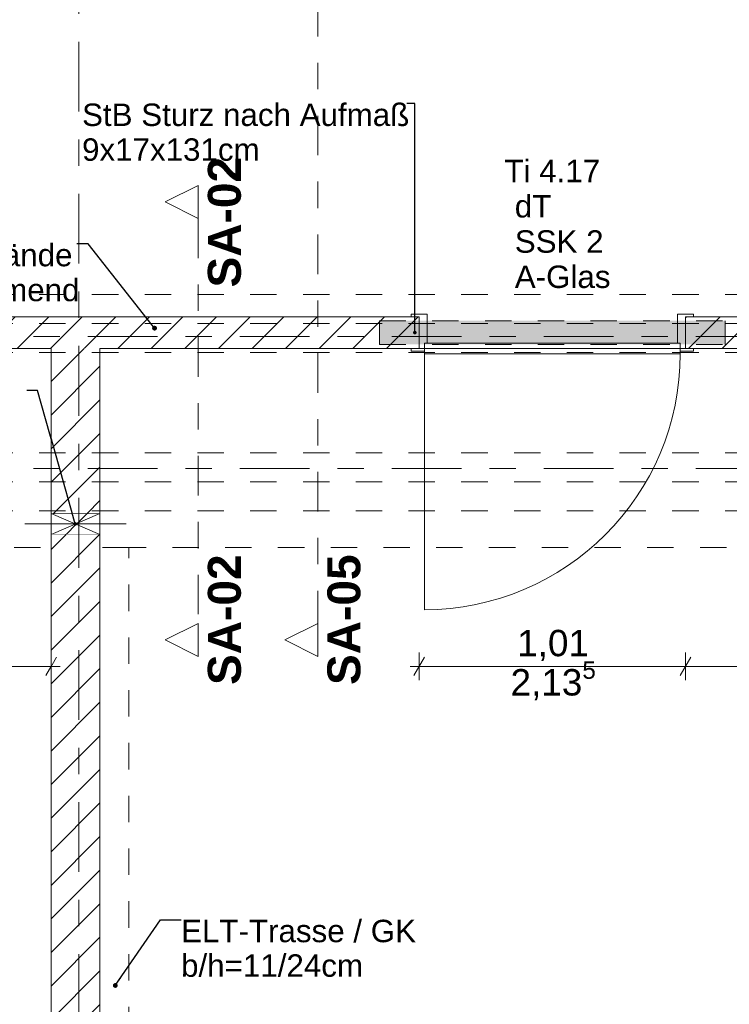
# Model space of a CAD drawing. Header units: metres. Extents: x -3.6 to 90.7, y -11.1 to 18.
# Tile 66 of 256: x 3.9 to 6.6, y 3.3 to 7.1. Entities that reach past the tile are written whole.
import ezdxf

# ---------------------------------------------------------------- set-up
doc = ezdxf.new("R2010")
doc.units = ezdxf.units.M
doc.header["$MEASUREMENT"] = 0
for name, pattern in [('Achse', [0.2, 0.1, -0.05, 0, -0.05]), ('Punktlinie eng', [0.0375, 0.0125, -0.025]), ('Schnittlinie', [0.3, 0.15, -0.075, 0, -0.075]), ('Strichlinie doppelt', [0.546806, 0.264583, -0.105833, 0.070556, -0.105833]), ('Untersicht', [0.1, 0.075, -0.025]), ('Wipeout_Contour', [1, 0, -1])]:
    doc.linetypes.add(name, pattern=pattern)
for name, color, linetype in [('152 - Bemaßung_ Beschriftung.Ausbau', 7, 'Continuous'), ('203 - Marker.Schnitt - Ausbaudetail SA', 7, 'Continuous'), ('451 - Universal.Achsen Raster', 7, 'Continuous'), ('605 - Struktur.Wand Innen', 7, 'Continuous'), ('608 - Struktur.Träger', 7, 'Continuous'), ('650 - Abdeckung.Fußboden Aufbau', 7, 'Continuous'), ('Abbruch_605 - Struktur.Wand Innen', 7, 'Continuous'), ('Neubau_152 - Bemaßung_ Beschriftung.Ausbau', 7, 'Continuous'), ('Neubau_605 - Struktur.Wand Innen', 7, 'Continuous'), ('Neubau_615 - Struktur.Sturz', 7, 'Continuous'), ('Neubau_653 - Abdeckung.TB Verkofferung', 7, 'Continuous')]:
    doc.layers.add(name, color=color, linetype=linetype)
doc.styles.add('ERSTELLTER_STIL_1', font='txt')
doc.styles.add('ERSTELLTER_STIL_2', font='txt')
doc.linetypes.add('Abbruch 1', pattern='A,0,[1,2022.0244.A_L5A-PL02.05_iB_Grundriss 3.OG1.Shx,S=0.001984,R=0,X=0,Y=0],-0.25,0', length=0.25)
doc.dimstyles.new('ERSTELLTER_STIL__1', dxfattribs={"dimtxt": 0.1, "dimasz": 0.0532, "dimexe": 0.18, "dimexo": 0.0625, "dimgap": 0, "dimtad": 1, "dimzin": 0, "dimdsep": 46, "dimtxsty": 'ERSTELLTER_STIL_2', "dimblk": 'ARROWHEAD_2', "dimblk1": 'ARROWHEAD_2', "dimblk2": 'ARROWHEAD_2', "dimcen": 0.09, "dimse1": 1, "dimse2": 1, "dimclrd": 7, "dimclre": 7, "dimclrt": 7, "dimazin": 0, "dimtfac": 1, "dimtdec": 4, "dimtmove": 0, "dimatfit": 3, "dimfxl": 1, "dimtolj": 1, "dimtzin": 0, "dimarcsym": 0})
doc.dimstyles.new('ERSTELLTER_STIL__3', dxfattribs={"dimtxt": 0.1, "dimasz": 0.0532, "dimexe": 0.18, "dimexo": 0.0625, "dimgap": 0, "dimtad": 1, "dimtih": 1, "dimtoh": 1, "dimzin": 0, "dimdsep": 46, "dimtxsty": 'ERSTELLTER_STIL_2', "dimblk": 'ARROWHEAD_2', "dimblk1": 'ARROWHEAD_2', "dimblk2": 'ARROWHEAD_2', "dimcen": 0.09, "dimse1": 1, "dimse2": 1, "dimclrd": 7, "dimclre": 7, "dimclrt": 7, "dimazin": 0, "dimtfac": 1, "dimtdec": 4, "dimtmove": 0, "dimatfit": 3, "dimfxl": 1, "dimtolj": 1, "dimtzin": 0, "dimarcsym": 0})
doc.dimstyles.new('ERSTELLTER_STIL__5', dxfattribs={"dimtxt": 0.18, "dimasz": 0.03648, "dimexe": 0.18, "dimexo": 0.0625, "dimgap": 0, "dimtad": 0, "dimtih": 1, "dimtoh": 1, "dimdec": 4, "dimzin": 0, "dimdsep": 46, "dimcen": 0.09, "dimadec": 0, "dimazin": 0, "dimtfac": 1, "dimtdec": 4, "dimtmove": 0, "dimatfit": 3, "dimldrblk": 'ARROWHEAD_11', "dimfxl": 1, "dimtolj": 1, "dimtzin": 0, "dimarcsym": 0})
doc.dimstyles.new('ERSTELLTER_STIL__6', dxfattribs={"dimtxt": 0.18, "dimasz": 0.02736, "dimexe": 0.18, "dimexo": 0.0625, "dimgap": 0, "dimtad": 0, "dimtih": 1, "dimtoh": 1, "dimdec": 4, "dimzin": 0, "dimdsep": 46, "dimcen": 0.09, "dimadec": 0, "dimazin": 0, "dimtfac": 1, "dimtdec": 4, "dimtmove": 0, "dimatfit": 3, "dimldrblk": 'ARROWHEAD_11', "dimfxl": 1, "dimtolj": 1, "dimtzin": 0, "dimarcsym": 0})
pattern_1 = [(45, (0, 0), (-0.0636396, 0.0636396), [])]

# ---------------------------------------------------------------- blocks, each defined once
blk = doc.blocks.new('ARROWHEAD_11')
at = {"color": 0, "linetype": 'Continuous', "lineweight": 0}
blk.add_line((0, 0), (-1, 0), dxfattribs=at)
at = {"color": 0, "linetype": 'Continuous', "lineweight": 0, "const_width": 0.25, "flags": 128}
blk.add_lwpolyline([(-0.125, 0, 1), (0.125, 0, 1)], format="xyb", close=True, dxfattribs=at)
blk = doc.blocks.new('*D355')
at = {"layer": '152 - Bemaßung_ Beschriftung.Ausbau', "color": 7, "linetype": 'Continuous', "lineweight": 5}
for p, q in [((-1.71, 5.8252), (-1.64, 5.7848)), ((-1.6225, 5.805), (-1.7275, 5.805)), ((-1.675, 0.245), (-1.675, 5.805)), ((-1.71, 0.2652), (-1.64, 0.2248)), ((-1.6225, 0.245), (-1.7275, 0.245)), ((-1.675, 0.005), (-1.675, 0.245))]:
    blk.add_line(p, q, dxfattribs=at)
at = {"layer": '152 - Bemaßung_ Beschriftung.Ausbau', "color": 7, "lineweight": 5, "char_height": 0.1, "attachment_point": 7, "rotation": 90, "style": 'ERSTELLTER_STIL_2'}
for s, insert in [('\\A1;{\\pql;\\fArial|b0|i0|c0|p38;12}', (-1.695, 5.633)), ('\\A1;{\\pql;\\fArial|b0|i0|c0|p38;5,56}', (-1.695, 2.8161))]:
    blk.add_mtext(s, dxfattribs=dict(at, insert=insert))
blk = doc.blocks.new('ARROWHEAD_2')
at = {"color": 0, "linetype": 'Continuous', "lineweight": 0}
for p, q in [((0, 0), (-1, 0)), ((-0.378, -0.655), (0.378, 0.655))]:
    blk.add_line(p, q, dxfattribs=at)
blk = doc.blocks.new('*D356')
at = {"layer": '152 - Bemaßung_ Beschriftung.Ausbau', "color": 7, "linetype": 'Continuous', "lineweight": 5}
for p, q in [((-1.71, 5.9452), (-1.64, 5.9048)), ((-1.6225, 5.925), (-1.7275, 5.925)), ((-1.675, 5.805), (-1.675, 5.925)), ((-1.71, 5.8252), (-1.64, 5.7848)), ((-1.6225, 5.805), (-1.7275, 5.805))]:
    blk.add_line(p, q, dxfattribs=at)
blk = doc.blocks.new('*D357')
at = {"layer": '152 - Bemaßung_ Beschriftung.Ausbau', "color": 7, "linetype": 'Continuous', "lineweight": 5}
for p, q in [((-1.6225, 8.105), (-1.7275, 8.105)), ((-1.71, 8.1252), (-1.64, 8.0848)), ((-1.675, 5.925), (-1.675, 8.105)), ((-1.71, 5.9452), (-1.64, 5.9048)), ((-1.6225, 5.925), (-1.7275, 5.925))]:
    blk.add_line(p, q, dxfattribs=at)
at = {"layer": '152 - Bemaßung_ Beschriftung.Ausbau', "color": 7, "lineweight": 5, "char_height": 0.1, "attachment_point": 7, "rotation": 90, "style": 'ERSTELLTER_STIL_2'}
for s, insert in [('\\A1;{\\pql;\\fArial|b0|i0|c0|p38;14\\fArial|b0|i0|c0|p38;\\A1{\\H.66x;\\S5^  ;}}', (-1.6834, 8.0936)), ('\\A1;{\\pql;\\fArial|b0|i0|c0|p38;2,18}', (-1.695, 6.882))]:
    blk.add_mtext(s, dxfattribs=dict(at, insert=insert))
blk = doc.blocks.new('*D574')
at = {"layer": '152 - Bemaßung_ Beschriftung.Ausbau', "color": 7, "linetype": 'Continuous', "lineweight": 5}
for p, q in [((5.4402, 4.6351), (5.3998, 4.5651)), ((5.42, 4.5476), (5.42, 4.6526)), ((6.4502, 4.6351), (6.4098, 4.5651)), ((6.43, 4.5476), (6.43, 4.6526)), ((5.3858, 4.6001), (5.42, 4.6001)), ((5.42, 4.6001), (6.43, 4.6001))]:
    blk.add_line(p, q, dxfattribs=at)
at = {"layer": '152 - Bemaßung_ Beschriftung.Ausbau', "color": 7, "lineweight": 5, "char_height": 0.1, "attachment_point": 7, "style": 'ERSTELLTER_STIL_2'}
for s, insert in [('\\A1;{\\pql;\\fArial|b0|i0|c0|p38;2,13\\fArial|b0|i0|c0|p38;\\A1{\\H.66x;\\S5^  ;}}', (5.7669, 4.4607)), ('\\A1;{\\pql;\\fArial|b0|i0|c0|p38;1,01}', (5.792, 4.6201))]:
    blk.add_mtext(s, dxfattribs=dict(at, insert=insert))
blk = doc.blocks.new('*D575')
at = {"layer": '152 - Bemaßung_ Beschriftung.Ausbau', "color": 7, "linetype": 'Continuous', "lineweight": 5}
for p, q in [((6.4502, 4.6351), (6.4098, 4.5651)), ((6.43, 4.5476), (6.43, 4.6526)), ((7.5598, 4.5651), (7.6002, 4.6351)), ((7.58, 4.5476), (7.58, 4.6526)), ((6.43, 4.6001), (7.58, 4.6001)), ((7.58, 4.6001), (7.6142, 4.6001))]:
    blk.add_line(p, q, dxfattribs=at)
at = {"layer": '152 - Bemaßung_ Beschriftung.Ausbau', "color": 7, "lineweight": 5, "insert": (6.872, 4.6201), "char_height": 0.1, "attachment_point": 7, "style": 'ERSTELLTER_STIL_2'}
blk.add_mtext('\\A1;{\\pql;\\fArial|b0|i0|c0|p38;1,15}', dxfattribs=at)
blk = doc.blocks.new('*D577')
at = {"layer": '152 - Bemaßung_ Beschriftung.Ausbau', "color": 7, "linetype": 'Continuous', "lineweight": 5}
for p, q in [((2.8602, 4.6351), (2.8198, 4.5651)), ((2.84, 4.5476), (2.84, 4.6526)), ((4.0048, 4.5651), (4.0452, 4.6351)), ((4.025, 4.5476), (4.025, 4.6526)), ((2.84, 4.6001), (4.025, 4.6001)), ((4.025, 4.6001), (4.0592, 4.6001))]:
    blk.add_line(p, q, dxfattribs=at)
at = {"layer": '152 - Bemaßung_ Beschriftung.Ausbau', "color": 7, "lineweight": 5, "insert": (3.2744, 4.6007), "char_height": 0.1, "attachment_point": 7, "style": 'ERSTELLTER_STIL_2'}
blk.add_mtext('\\A1;{\\pql;\\fArial|b0|i0|c0|p38;1,18\\fArial|b0|i0|c0|p38;\\A1{\\H.66x;\\S5^  ;}}', dxfattribs=at)

msp = doc.modelspace()

# ---------------------------------------------------------------- hatches: boundary and pattern name
at = {"layer": 'Abbruch_605 - Struktur.Wand Innen', "linetype": 'Continuous', "lineweight": 0, "true_color": 0x000000}
h = msp.add_hatch(dxfattribs=at)
h.set_pattern_fill('MW_Ziegel_0001', color=18, style=0, pattern_type=2)
h.set_pattern_definition(pattern_1)
h.paths.add_polyline_path([(4.025, 5.18), (4.1175, 5.14), (4.21, 5.18)])
h = msp.add_hatch(dxfattribs=at)
h.set_pattern_fill('MW_Ziegel_0001', color=18, style=0, pattern_type=2)
h.set_pattern_definition(pattern_1)
h.paths.add_polyline_path([(4.025, 5.1), (4.21, 5.1), (4.1175, 5.14)])

# ---------------------------------------------------------------- linework, layer by layer
at = {"layer": '605 - Struktur.Wand Innen', "color": 1, "linetype": 'Continuous', "lineweight": 13}
for p, q in [((5.45, 5.935), (5.45, 5.825)), ((6.4, 5.935), (6.4, 5.825)), ((5.45, 5.825), (5.44, 5.825)), ((5.44, 5.825), (5.44, 5.795)), ((6.41, 5.825), (5.44, 5.825)), ((5.44, 5.825), (5.44, 5.785)), ((6.4, 5.825), (6.41, 5.825)), ((6.41, 5.825), (6.41, 5.795)), ((6.41, 5.785), (6.41, 5.825)), ((5.44, 5.785), (6.41, 5.785)), ((5.44, 5.785), (5.44, 4.815))]:
    msp.add_line(p, q, dxfattribs=at)
at = {"layer": '605 - Struktur.Wand Innen', "color": 1, "linetype": 'Continuous', "lineweight": 9}
msp.add_arc((5.44, 5.785), 0.97, 270, 0, dxfattribs=at)
at = {"layer": '608 - Struktur.Träger', "color": 7, "linetype": 'Untersicht', "lineweight": 13}
msp.add_line((0.38, 6.01), (61.88, 6.01), dxfattribs=at)
at = {"layer": '650 - Abdeckung.Fußboden Aufbau', "color": 7, "linetype": 'Continuous', "lineweight": 13, "flags": 128}
for points in [[(2.84, 5.805), (2.84, 5.925), (5.42, 5.925), (5.42, 5.805), (6.43, 5.805), (6.43, 5.925), (7.57, 5.925), (7.57, 6.01), (7.89, 6.01), (7.89, 5.925), (9.06, 5.925), (9.06, 5.805)], [(0.285, 0.255), (0.37, 0.255), (0.37, 0.71), (0.69, 0.71), (0.69, 0.255), (3.97, 0.255), (3.97, 0.71), (4.025, 0.71), (4.025, 5.805), (3.67, 5.805), (2.84, 5.805)]]:
    msp.add_lwpolyline(points, dxfattribs=at)
msp.add_lwpolyline([(4.21, 5.805), (4.21, 0.71), (4.29, 0.71), (4.29, 0.255), (7.57, 0.255), (7.57, 0.71), (7.66, 0.71), (7.66, 5.19), (7.57, 5.19), (7.57, 5.805), (4.29, 5.805)], close=True, dxfattribs=at)
at = {"layer": 'Abbruch_605 - Struktur.Wand Innen', "color": 7, "linetype": 'Abbruch 1', "lineweight": 18}
for p, q in [((4.21, 5.18), (4.025, 5.18)), ((4.025, 5.1), (4.21, 5.1))]:
    msp.add_line(p, q, dxfattribs=at)
at = {"layer": 'Abbruch_605 - Struktur.Wand Innen', "color": 160, "linetype": 'Abbruch 1', "lineweight": 5, "true_color": 0x3232ff}
msp.add_line((3.925, 5.14), (4.31, 5.14), dxfattribs=at)
msp.add_line((3.925, 5.14), (4.31, 5.14), dxfattribs=at)
at = {"layer": 'Abbruch_605 - Struktur.Wand Innen', "color": 7, "linetype": 'Abbruch 1', "lineweight": 18, "flags": 128}
for points in [[(4.025, 5.18), (4.025, 5.1)], [(4.21, 5.1), (4.21, 5.18)]]:
    msp.add_lwpolyline(points, dxfattribs=at)
at = {"layer": 'Neubau_605 - Struktur.Wand Innen', "color": 1, "linetype": 'Continuous', "lineweight": 9}
for p, q in [((4.025, 5.1), (4.21, 5.18)), ((4.025, 5.18), (4.21, 5.1))]:
    msp.add_line(p, q, dxfattribs=at)
at = {"layer": 'Neubau_653 - Abdeckung.TB Verkofferung', "color": 1, "linetype": 'Untersicht', "lineweight": 9}
for p, q in [((0.285, 5.805), (7.66, 5.805)), ((0.285, 5.0505), (7.66, 5.0505)), ((4.32, 1.01), (4.32, 5.0505))]:
    msp.add_line(p, q, dxfattribs=at)

# ---------------------------------------------------------------- texts
at = {"layer": '152 - Bemaßung_ Beschriftung.Ausbau', "color": 7, "linetype": 'Continuous', "lineweight": 9, "insert": (3.334, 6.2013), "char_height": 0.085, "attachment_point": 1, "line_spacing_factor": 0.93321, "style": 'ERSTELLTER_STIL_2'}
msp.add_mtext('\\A1;{\\pql;\\fArial|b0|i0|c0|p38;a\\fArial|b0|i0|c0|p38;lle Flurwände\\P\\pql;\\fArial|b0|i0|c0|p38;feuerhemmend}', dxfattribs=at)
at = {"layer": '203 - Marker.Schnitt - Ausbaudetail SA', "color": 7, "lineweight": 13, "char_height": 0.125, "rotation": 90, "style": 'ERSTELLTER_STIL_1'}
for s, insert, attachment_point in [('\\A1;{\\pql;\\pt0;\\fArial|b1|i0|c0|p38;SA-02}', (4.7461, 6.0359), 7), ('\\A1;{\\pqr;\\pt0;\\fArial|b1|i0|c0|p38;SA-02}', (4.7461, 5.0246), 9), ('\\A1;{\\pqr;\\pt0;\\fArial|b1|i0|c0|p38;SA-05}', (5.1991, 5.0246), 9)]:
    msp.add_mtext(s, dxfattribs=dict(at, insert=insert, attachment_point=attachment_point))
at = {"layer": '605 - Struktur.Wand Innen', "color": 1, "lineweight": 9, "char_height": 0.085, "style": 'ERSTELLTER_STIL_2'}
for s, insert, attachment_point in [('\\A1;{\\pqc;\\pt0;\\fArial|b0|i0|c0|p38;Ti 4.17}', (5.925, 6.4349), 8), ('\\A1;{\\pqr;\\pt0;\\fArial|b0|i0|c0|p38;}', (5.7175, 6.4057), 3), ('\\A1;{\\pql;\\pt0;\\fArial|b0|i0|c0|p38;dT}', (5.7828, 6.3863), 1), ('\\A1;{\\pqr;\\pt0;\\fArial|b0|i0|c0|p38;}', (5.7175, 6.2721), 3), ('\\A1;{\\pql;\\pt0;\\fArial|b0|i0|c0|p38;SSK 2}', (5.7828, 6.2527), 1), ('\\A1;{\\pqr;\\pt0;\\fArial|b0|i0|c0|p38;}', (5.7175, 6.1386), 3), ('\\A1;{\\pql;\\pt0;\\fArial|b0|i0|c0|p38;A-Glas}', (5.7828, 6.1191), 1)]:
    msp.add_mtext(s, dxfattribs=dict(at, insert=insert, attachment_point=attachment_point))
at = {"layer": 'Neubau_152 - Bemaßung_ Beschriftung.Ausbau', "color": 7, "linetype": 'Continuous', "lineweight": 9, "insert": (4.1424, 6.7329), "char_height": 0.085, "attachment_point": 1, "line_spacing_factor": 0.931204, "style": 'ERSTELLTER_STIL_2'}
msp.add_mtext('\\A1;{\\pql;\\fArial|b0|i0|c0|p38;StB Sturz\\fArial|b0|i0|c0|p38; nach Aufmaß\\P\\pql;\\fArial|b0|i0|c0|p38;9\\fArial|b0|i0|c0|p38;x\\fArial|b0|i0|c0|p38;17\\fArial|b0|i0|c0|p38;x\\fArial|b0|i0|c0|p38;131\\fArial|b0|i0|c0|p38;cm}', dxfattribs=at)
at = {"layer": 'Neubau_152 - Bemaßung_ Beschriftung.Ausbau', "color": 1, "linetype": 'Continuous', "lineweight": 13, "insert": (4.5177, 3.6401), "char_height": 0.085, "attachment_point": 1, "line_spacing_factor": 0.924256, "style": 'ERSTELLTER_STIL_2'}
msp.add_mtext('\\A1;{\\pql;\\fArial|b0|i0|c0|p38;ELT-Trasse / GK\\P\\pql;\\fArial|b0|i0|c0|p38;b/h=\\fArial|b0|i0|c0|p38;11\\fArial|b0|i0|c0|p38;/\\fArial|b0|i0|c0|p38;24\\fArial|b0|i0|c0|p38;cm}', dxfattribs=at)

# ---------------------------------------------------------------- leaders
at = {"layer": 'Neubau_152 - Bemaßung_ Beschriftung.Ausbau', "color": 1, "linetype": 'Continuous', "lineweight": 13, "annotation_type": 0, "has_hookline": 1, "hookline_direction": 0, "text_width": 0.8805}
msp.add_leader([(4.2683, 3.3912), (4.4394, 3.6401), (4.5177, 3.6401)], dimstyle='ERSTELLTER_STIL__5', dxfattribs=at)

# ---------------------------------------------------------------- next in the draw order: wipeouts: each hides what was drawn before it
at = {"color": 254, "linetype": 'Wipeout_Contour', "lineweight": 0, "ltscale": 28.902863}
msp.add_wipeout([(2.84, 5.925), (2.84, 5.805), (5.42, 5.805), (5.42, 5.925)], dxfattribs=at).dxf.layer = '605 - Struktur.Wand Innen'
at = {"color": 254, "linetype": 'Wipeout_Contour', "lineweight": 0, "ltscale": 36.561099}
msp.add_wipeout([(7.58, 5.925), (6.43, 5.925), (6.43, 5.805), (7.58, 5.805)], dxfattribs=at).dxf.layer = '605 - Struktur.Wand Innen'
at = {"color": 254, "linetype": 'Wipeout_Contour', "lineweight": 0, "ltscale": 21.203418}
msp.add_wipeout([(4.21, 5.1), (4.025, 5.1), (4.025, 0.71), (4.21, 0.71)], dxfattribs=at).dxf.layer = '605 - Struktur.Wand Innen'

# ---------------------------------------------------------------- next in the draw order: hatches: boundary and pattern name
at = {"layer": '605 - Struktur.Wand Innen', "linetype": 'Continuous', "lineweight": 0, "true_color": 0x000000}
h = msp.add_hatch(dxfattribs=at)
h.set_pattern_fill('MW_Ziegel_0001', color=18, style=0, pattern_type=2)
h.set_pattern_definition(pattern_1)
h.paths.add_polyline_path([(2.84, 5.925), (2.84, 5.805), (5.42, 5.805), (5.42, 5.925)])
h = msp.add_hatch(dxfattribs=at)
h.set_pattern_fill('MW_Ziegel_0001', color=18, style=0, pattern_type=2)
h.set_pattern_definition(pattern_1)
h.paths.add_polyline_path([(7.58, 5.925), (6.43, 5.925), (6.43, 5.805), (7.58, 5.805)])
h = msp.add_hatch(dxfattribs=at)
h.set_pattern_fill('MW_Ziegel_0001', color=18, style=0, pattern_type=2)
h.set_pattern_definition(pattern_1)
h.paths.add_polyline_path([(4.21, 5.1), (4.025, 5.1), (4.025, 0.71), (4.21, 0.71)])
at = {"layer": 'Neubau_615 - Struktur.Sturz', "linetype": 'Continuous', "lineweight": 0, "true_color": 0x3f0000}
msp.add_hatch(color=18, dxfattribs=at).paths.add_polyline_path([(5.27, 5.91), (5.27, 5.82), (6.58, 5.82), (6.58, 5.91)])

# ---------------------------------------------------------------- next in the draw order: linework, layer by layer
at = {"layer": '203 - Marker.Schnitt - Ausbaudetail SA', "color": 7, "linetype": 'Schnittlinie', "lineweight": 13}
for p, q in [((5.0358, 8.937), (5.0358, 4.763)), ((4.5828, 6.2975), (4.5828, 4.763))]:
    msp.add_line(p, q, dxfattribs=at)
at = {"layer": '451 - Universal.Achsen Raster', "color": 160, "linetype": 'Strichlinie doppelt', "lineweight": 9, "true_color": 0x3232ff}
msp.add_line((64.935, 5.85), (-3.175, 5.85), dxfattribs=at)
at = {"layer": '605 - Struktur.Wand Innen', "color": 1, "linetype": 'Continuous', "lineweight": 13}
for p, q in [((5.39, 5.925), (5.39, 5.935)), ((5.39, 5.935), (5.45, 5.935)), ((6.46, 5.935), (6.4, 5.935)), ((6.46, 5.925), (6.46, 5.935)), ((5.42, 5.925), (5.39, 5.925)), ((5.42, 5.805), (5.42, 5.925)), ((6.43, 5.805), (6.43, 5.925)), ((6.43, 5.925), (6.46, 5.925)), ((5.39, 5.795), (5.39, 5.805)), ((5.39, 5.805), (5.42, 5.805)), ((5.44, 5.795), (5.39, 5.795)), ((6.41, 5.795), (6.46, 5.795)), ((6.46, 5.805), (6.43, 5.805)), ((6.46, 5.795), (6.46, 5.805))]:
    msp.add_line(p, q, dxfattribs=at)
at = {"layer": '605 - Struktur.Wand Innen', "color": 7, "linetype": 'Continuous', "lineweight": 18}
for p, q in [((5.42, 5.925), (5.42, 5.805)), ((5.42, 5.925), (5.42, 5.805)), ((5.42, 5.925), (5.42, 5.805)), ((6.43, 5.925), (6.43, 5.805)), ((6.43, 5.925), (6.43, 5.805)), ((6.43, 5.925), (6.43, 5.805))]:
    msp.add_line(p, q, dxfattribs=at)
at = {"layer": '605 - Struktur.Wand Innen', "color": 7, "linetype": 'Continuous', "lineweight": 18, "flags": 128}
for points in [[(5.42, 5.925), (2.84, 5.925)], [(7.58, 5.925), (6.43, 5.925)], [(2.84, 5.805), (4.025, 5.805)], [(4.21, 5.805), (5.42, 5.805)], [(6.43, 5.805), (7.58, 5.805)], [(4.025, 5.1), (4.025, 0.71)], [(4.21, 0.71), (4.21, 5.1)]]:
    msp.add_lwpolyline(points, dxfattribs=at)
at = {"layer": '608 - Struktur.Träger', "color": 7, "linetype": 'Achse', "lineweight": 9}
msp.add_line((0.38, 5.9), (61.88, 5.9), dxfattribs=at)
at = {"layer": 'Neubau_615 - Struktur.Sturz', "color": 1, "linetype": 'Punktlinie eng', "lineweight": 13}
for p, q in [((5.27, 5.91), (6.58, 5.91)), ((5.27, 5.82), (5.27, 5.91)), ((6.58, 5.82), (6.58, 5.91)), ((5.27, 5.82), (6.58, 5.82))]:
    msp.add_line(p, q, dxfattribs=at)
at = {"layer": 'Neubau_653 - Abdeckung.TB Verkofferung', "color": 1, "linetype": 'Untersicht', "lineweight": 9}
for p in [(4.21, 1.01), (4.32, 5.0505)]:
    msp.add_line(p, (4.21, 5.0505), dxfattribs=at)

# ---------------------------------------------------------------- next in the draw order: dimensions: what is measured, and where the dimension line sits
at = {"layer": '152 - Bemaßung_ Beschriftung.Ausbau', "color": 7, "linetype": 'Continuous', "lineweight": 5}
dim = msp.add_linear_dim(base=(-1.675, 8.105), p1=(4.135, 5.925), p2=(2.445, 8.105), angle=90, dimstyle='ERSTELLTER_STIL__1', dxfattribs=at)
dim.commit()
dim.dimension.update_dxf_attribs({"geometry": '*D357', "text_midpoint": (-1.745, 7.0119), "dimtype": 160, "text_rotation": 90})
for base, p1, p2, picture, middle in [((6.43, 4.6001), (5.42, 5.935), (6.43, 5.935), '*D574', (5.9219, 4.6701)), ((7.58, 4.6001), (6.43, 5.935), (7.58, 5.2), '*D575', (7.0018, 4.6701))]:
    dim = msp.add_linear_dim(base=base, p1=p1, p2=p2, dimstyle='ERSTELLTER_STIL__3', dxfattribs=at)
    dim.commit()
    dim.dimension.update_dxf_attribs({"geometry": picture, "text_midpoint": middle, "dimtype": 160})

# ---------------------------------------------------------------- next in the draw order: leaders
at = {"layer": '152 - Bemaßung_ Beschriftung.Ausbau', "color": 7, "linetype": 'Continuous', "lineweight": 9, "annotation_type": 0, "has_hookline": 1, "hookline_direction": 1, "text_width": 0.7882}
msp.add_leader([(4.4171, 5.8818), (4.1658, 6.2013), (4.1222, 6.2013)], dimstyle='ERSTELLTER_STIL__5', dxfattribs=at)

# ---------------------------------------------------------------- next in the draw order: wipeouts: each hides what was drawn before it
at = {"color": 254, "linetype": 'Wipeout_Contour', "lineweight": 0, "ltscale": 23.19121}
msp.add_wipeout([(4.5828, 6.4225), (4.4578, 6.36), (4.5828, 6.2975)], dxfattribs=at).dxf.layer = '203 - Marker.Schnitt - Ausbaudetail SA'
at = {"color": 254, "linetype": 'Wipeout_Contour', "lineweight": 0, "ltscale": 19.29975}
msp.add_wipeout([(4.5828, 4.638), (4.5828, 4.763), (4.4578, 4.7005)], dxfattribs=at).dxf.layer = '203 - Marker.Schnitt - Ausbaudetail SA'
at = {"color": 254, "linetype": 'Wipeout_Contour', "lineweight": 0, "ltscale": 20.247348}
msp.add_wipeout([(5.0358, 4.638), (5.0358, 4.763), (4.9108, 4.7005)], dxfattribs=at).dxf.layer = '203 - Marker.Schnitt - Ausbaudetail SA'
at = {"color": 254, "linetype": 'Wipeout_Contour', "lineweight": 0, "ltscale": 27.485929}
msp.add_wipeout([(4.21, 5.805), (4.025, 5.805), (4.025, 5.18), (4.21, 5.18)], dxfattribs=at).dxf.layer = '605 - Struktur.Wand Innen'

# ---------------------------------------------------------------- next in the draw order: hatches: boundary and pattern name
at = {"layer": '605 - Struktur.Wand Innen', "linetype": 'Continuous', "lineweight": 0, "true_color": 0x000000}
h = msp.add_hatch(dxfattribs=at)
h.set_pattern_fill('MW_Ziegel_0001', color=18, style=0, pattern_type=2)
h.set_pattern_definition(pattern_1)
h.paths.add_polyline_path([(4.21, 5.805), (4.025, 5.805), (4.025, 5.18), (4.21, 5.18)])

# ---------------------------------------------------------------- next in the draw order: linework, layer by layer
at = {"layer": '203 - Marker.Schnitt - Ausbaudetail SA', "color": 7, "linetype": 'Continuous', "lineweight": 13, "flags": 128}
for points in [[(4.5828, 6.4225), (4.5828, 6.2975), (4.4578, 6.36)], [(4.5828, 4.638), (4.5828, 4.763), (4.4578, 4.7005)], [(5.0358, 4.638), (5.0358, 4.763), (4.9108, 4.7005)]]:
    msp.add_lwpolyline(points, close=True, dxfattribs=at)
at = {"layer": '451 - Universal.Achsen Raster', "color": 160, "linetype": 'Strichlinie doppelt', "lineweight": 9, "true_color": 0x3232ff}
for p, q in [((4.13, -10.585), (4.13, 16.355)), ((64.935, 5.35), (-3.175, 5.35))]:
    msp.add_line(p, q, dxfattribs=at)
at = {"layer": '605 - Struktur.Wand Innen', "color": 7, "linetype": 'Continuous', "lineweight": 18, "flags": 128}
for points in [[(4.025, 5.805), (4.025, 5.18)], [(4.21, 5.18), (4.21, 5.805)]]:
    msp.add_lwpolyline(points, dxfattribs=at)
at = {"layer": '608 - Struktur.Träger', "color": 7, "linetype": 'Untersicht', "lineweight": 13}
for p, q in [((0.38, 5.79), (61.88, 5.79)), ((0.38, 5.41), (61.88, 5.41)), ((0.38, 5.19), (61.88, 5.19))]:
    msp.add_line(p, q, dxfattribs=at)
at = {"layer": '608 - Struktur.Träger', "color": 7, "linetype": 'Achse', "lineweight": 9}
msp.add_line((0.38, 5.3), (61.88, 5.3), dxfattribs=at)

# ---------------------------------------------------------------- next in the draw order: dimensions: what is measured, and where the dimension line sits
at = {"layer": '152 - Bemaßung_ Beschriftung.Ausbau', "color": 7, "linetype": 'Continuous', "lineweight": 5}
for base, p1, p2, picture, middle in [((-1.675, 5.925), (4.135, 5.805), (4.135, 5.925), '*D356', (-1.745, 5.7092)), ((-1.675, 5.805), (0.225, 0.245), (4.135, 5.805), '*D355', (-1.745, 2.946))]:
    dim = msp.add_linear_dim(base=base, p1=p1, p2=p2, angle=90, dimstyle='ERSTELLTER_STIL__1', dxfattribs=at)
    dim.commit()
    dim.dimension.update_dxf_attribs({"geometry": picture, "text_midpoint": middle, "dimtype": 160, "text_rotation": 90})
dim = msp.add_linear_dim(base=(4.024975, 4.6001196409), p1=(2.839975, 5.795), p2=(4.024975, 5.805), dimstyle='ERSTELLTER_STIL__3', dxfattribs=at)
dim.commit()
dim.dimension.update_dxf_attribs({"geometry": '*D577', "text_midpoint": (3.5393454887, 4.6701196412), "dimtype": 160})

# ---------------------------------------------------------------- next in the draw order: leaders
at = {"layer": 'Neubau_152 - Bemaßung_ Beschriftung.Ausbau', "color": 1, "linetype": 'Continuous', "lineweight": 13, "annotation_type": 0, "has_hookline": 1, "hookline_direction": 1}
for points, text_width in [([(5.4039, 5.865), (5.4039, 6.7329), (5.373, 6.7329)], 1.2306), ([(4.1166, 5.14), (3.9739, 5.6456), (3.9328, 5.6456)], 0.8253)]:
    msp.add_leader(points, dimstyle='ERSTELLTER_STIL__6', dxfattribs=dict(at, text_width=text_width))

doc.saveas('drawing.dxf')
